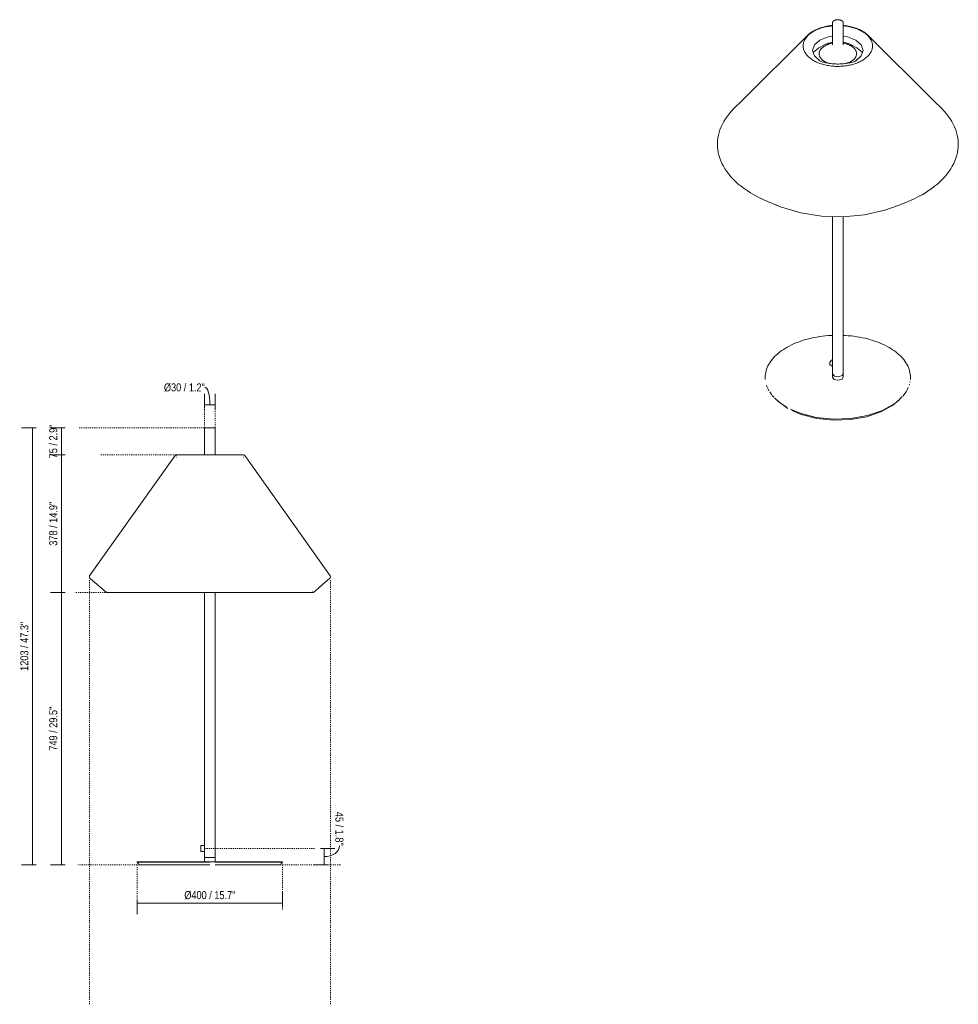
# Model space of a CAD drawing. Header units: millimetres. Extents: x -7115 to -4532, y -384 to 6923.
# Tile 1 of 2: x -7115 to -4532, y -384 to 2325. Entities that reach past the tile are written whole.
import ezdxf

# ---------------------------------------------------------------- set-up
doc = ezdxf.new("R2010")
doc.units = ezdxf.units.MM
doc.linetypes.add('Dash', pattern=[6, 3, -3])
doc.layers.add('A-ANNO-DIMS', color=7, linetype='Dash', lineweight=9, true_color=0xd2d2d2)
doc.layers.add('A-ANNO-DIMS-10', color=7, linetype='Continuous', lineweight=9)
doc.layers.add('E-LITE-EQPM', color=7, linetype='Continuous', lineweight=20)
doc.styles.add('Arial Narrow', font='ARIALN.TTF', dxfattribs={"height": 22})
doc.dimstyles.new('FARO_-_2_2mm_Arial_Narrow_mm_Inch_Left', dxfattribs={"dimscale": 304.8, "dimtxt": 22.515481, "dimasz": 0, "dimexe": 0.098425, "dimexo": 0.0625, "dimgap": 0.016404, "dimtad": 1, "dimdec": 0, "dimzin": 0, "dimdsep": 46, "dimtxsty": 'Arial Narrow', "dimblk1": 'NONE', "dimblk2": 'NONE', "dimsah": 1, "dimcen": 0.09, "dimadec": 0, "dimazin": 0, "dimtfac": 1, "dimtdec": 4, "dimtix": 1, "dimtmove": 0, "dimatfit": 3, "dimfxl": 0.032808, "dimfxlon": 1, "dimtvp": 1, "dimtolj": 1, "dimtzin": 0, "dimarcsym": 2})
doc.dimstyles.new('FARO_-_2_2mm_Arial_Narrow_mm_Inch_Left_1', dxfattribs={"dimscale": 304.8, "dimtxt": 22.515481, "dimasz": 0, "dimexe": 0.098425, "dimexo": 0.0625, "dimgap": 0.016404, "dimtad": 1, "dimdec": 0, "dimzin": 0, "dimdsep": 46, "dimtxsty": 'Arial Narrow', "dimblk1": 'NONE', "dimblk2": 'NONE', "dimsah": 1, "dimcen": 0.09, "dimadec": 0, "dimazin": 0, "dimtfac": 1, "dimtdec": 4, "dimtix": 1, "dimtmove": 1, "dimatfit": 3, "dimfxl": 0.032808, "dimfxlon": 1, "dimtvp": 1, "dimtolj": 1, "dimtzin": 0, "dimarcsym": 2})
doc.dimstyles.new('FARO_-_2_2mm_Arial_Narrow_mm_Inch_Right', dxfattribs={"dimscale": 304.8, "dimtxt": 22.515481, "dimasz": 0, "dimexe": 0.098425, "dimexo": 0.0625, "dimgap": 0.016404, "dimtad": 1, "dimdec": 0, "dimzin": 0, "dimdsep": 46, "dimtxsty": 'Arial Narrow', "dimblk1": 'NONE', "dimblk2": 'NONE', "dimsah": 1, "dimcen": 0.09, "dimadec": 0, "dimazin": 0, "dimtfac": 1, "dimtdec": 4, "dimtix": 1, "dimtmove": 1, "dimatfit": 3, "dimfxl": 0.032808, "dimfxlon": 1, "dimtvp": 1, "dimtolj": 1, "dimtzin": 0, "dimarcsym": 2})

# ---------------------------------------------------------------- blocks, each defined once
blk = doc.blocks.new('71575-07 - 71575-07 SAIGON Grey_brown floor 1M W70-548663-Alzado_PDF')
at = {"layer": 'E-LITE-EQPM'}
for p, q in [((-6606.7, 1201.5), (-6606.7, 1127.7)), ((-6576.7, 1127.7), (-6576.7, 1201.5)), ((-6687.5, 1126), (-6896.1, 832.5)), ((-6683.7, 1126.5), (-6684.6, 1126.5)), ((-6683.9, 1121.5), (-6684.6, 1121.5)), ((-6499.7, 1121.5), (-6498.8, 1121.5)), ((-6499.6, 1126.5), (-6498.8, 1126.5)), ((-6287.3, 832.5), (-6495.9, 1126)), ((-6896.1, 832.5), (-6922.6, 795.2)), ((-6260.8, 795.2), (-6287.3, 832.5)), ((-6921.8, 789), (-6876.6, 749.7)), ((-6306.8, 749.7), (-6261.6, 789)), ((-6875, 749.4), (-6876.6, 749.7)), ((-6876.4, 749.7), (-6876.4, 749.7)), ((-6876.4, 749.7), (-6872.2, 749.7)), ((-6874.5, 756.4), (-6874.7, 756.4)), ((-6874.4, 751.5), (-6874.7, 751.5)), ((-6872.2, 749.7), (-6868.1, 749.7)), ((-6868.1, 749.7), (-6862.6, 749.7)), ((-6862.6, 749.7), (-6855.8, 749.7)), ((-6855.8, 749.7), (-6847.7, 749.7)), ((-6847.7, 749.7), (-6838.4, 749.7)), ((-6838.4, 749.7), (-6827.9, 749.7)), ((-6827.9, 749.7), (-6816.2, 749.7)), ((-6816.2, 749.7), (-6803.4, 749.7)), ((-6803.4, 749.7), (-6789.6, 749.7)), ((-6789.6, 749.7), (-6774.8, 749.7)), ((-6774.8, 749.7), (-6759.1, 749.7)), ((-6759.1, 749.7), (-6742.7, 749.7)), ((-6742.7, 749.7), (-6725.4, 749.7)), ((-6725.4, 749.7), (-6707.6, 749.7)), ((-6707.6, 749.7), (-6689.1, 749.7)), ((-6689.1, 749.7), (-6670.2, 749.7)), ((-6670.2, 749.7), (-6631.4, 749.7)), ((-6631.4, 749.7), (-6611.6, 749.7)), ((-6611.6, 749.7), (-6591.7, 749.7)), ((-6606.7, 749.4), (-6606.7, 52.5)), ((-6591.7, 749.7), (-6552.1, 749.7)), ((-6576.7, 20), (-6576.7, 749.4)), ((-6552.1, 749.7), (-6513.2, 749.7)), ((-6513.2, 749.7), (-6494.3, 749.7)), ((-6494.3, 749.7), (-6475.8, 749.7)), ((-6475.8, 749.7), (-6458, 749.7)), ((-6458, 749.7), (-6440.8, 749.7)), ((-6440.8, 749.7), (-6424.3, 749.7)), ((-6424.3, 749.7), (-6408.6, 749.7)), ((-6408.6, 749.7), (-6393.8, 749.7)), ((-6393.8, 749.7), (-6380, 749.7)), ((-6380, 749.7), (-6367.2, 749.7)), ((-6367.2, 749.7), (-6355.5, 749.7)), ((-6355.5, 749.7), (-6335.7, 749.7)), ((-6335.7, 749.7), (-6327.6, 749.7)), ((-6327.6, 749.7), (-6320.8, 749.7)), ((-6320.8, 749.7), (-6315.3, 749.7)), ((-6315.3, 749.7), (-6311.2, 749.7)), ((-6311.2, 749.7), (-6307, 749.7)), ((-6309.7, 751.5), (-6308.7, 751.5)), ((-6306.8, 749.7), (-6308.4, 749.4)), ((-6307, 749.7), (-6307, 749.7)), ((-6616.2, 53), (-6616.8, 52.5)), ((-6616.8, 37.5), (-6616.8, 52.5)), ((-6616.8, 37.5), (-6616.2, 37)), ((-6606.7, 53), (-6616.2, 53)), ((-6616.2, 53), (-6616.2, 37)), ((-6616.2, 37), (-6606.7, 37)), ((-6606.7, 53), (-6606.7, 37)), ((-6606.7, 37.5), (-6606.7, 20)), ((-6791.7, 7.3), (-6786.2, 0)), ((-6591.7, 7.3), (-6791.6, 7.3)), ((-6789.5, 8), (-6791.1, 8)), ((-6791.1, 8), (-6591.7, 8)), ((-6788.6, 8), (-6789, 8)), ((-6787.2, 8), (-6788.3, 8)), ((-6591.7, 0), (-6786, 0)), ((-6785.4, 8), (-6785.9, 8)), ((-6606.7, 20), (-6606.7, 8)), ((-6606.7, 20), (-6606.4, 20)), ((-6605.9, 20), (-6606.4, 20)), ((-6605.9, 20), (-6605.2, 20)), ((-6604.2, 20), (-6605.2, 20)), ((-6604.2, 20), (-6603, 20)), ((-6601.6, 20), (-6603, 20)), ((-6601.7, 20), (-6600.1, 20)), ((-6598.4, 20), (-6600.1, 20)), ((-6598.4, 20), (-6596.6, 20)), ((-6594.7, 20), (-6596.6, 20)), ((-6594.7, 20), (-6592.7, 20)), ((-6591.7, 20), (-6592.7, 20)), ((-6590.8, 20), (-6591.7, 20)), ((-6591.7, 8), (-6392.4, 8)), ((-6590.8, 20), (-6589.9, 20)), ((-6589.9, 20), (-6588.8, 20)), ((-6587, 20), (-6588.8, 20)), ((-6587, 20), (-6585.1, 20)), ((-6583.4, 20), (-6585.1, 20)), ((-6583.4, 20), (-6581.8, 20)), ((-6580.5, 20), (-6581.9, 20)), ((-6580.5, 20), (-6579.3, 20)), ((-6578.3, 20), (-6579.3, 20)), ((-6578.3, 20), (-6577.5, 20)), ((-6577, 20), (-6577.5, 20)), ((-6577, 20), (-6576.7, 20)), ((-6576.7, 20), (-6576.8, 20)), ((-6397.4, 0), (-6576.8, 0)), ((-6576.7, 8), (-6576.7, 20)), ((-6391.9, 7.3), (-6576.4, 7.3)), ((-6399.5, 8), (-6400.1, 8)), ((-6396.6, 8), (-6397.5, 8)), ((-6397.2, 0), (-6391.7, 7.3)), ((-6392.4, 8), (-6396.2, 8))]:
    blk.add_line(p, q, dxfattribs=at)
at = {"layer": 'E-LITE-EQPM', "flags": 128}
for points in [[(-6606.7, 1201.5), (-6606.2, 1202.3), (-6605.7, 1202.5)], [(-6591.7, 1202.5), (-6596.7, 1202.5), (-6601.1, 1202.5), (-6604.2, 1202.5), (-6605.6, 1202.5), (-6605.7, 1202.5)], [(-6605.7, 1202.5), (-6604.8, 1202.5), (-6602.1, 1202.5), (-6598, 1202.5), (-6593.1, 1202.5), (-6591.7, 1202.5)], [(-6591.7, 1202.5), (-6586.7, 1202.5), (-6582.3, 1202.5), (-6579.2, 1202.5), (-6577.8, 1202.5), (-6577.7, 1202.5)], [(-6577.7, 1202.5), (-6578.6, 1202.5), (-6581.3, 1202.5), (-6585.4, 1202.5), (-6590.3, 1202.5), (-6591.7, 1202.5)], [(-6577.7, 1202.5), (-6576.9, 1202), (-6576.7, 1201.5)], [(-6687.5, 1126), (-6685.3, 1127.6), (-6684.3, 1127.7)], [(-6591.7, 1127.7), (-6604.9, 1127.7), (-6617.8, 1127.7), (-6630.2, 1127.7), (-6641.8, 1127.7), (-6652.4, 1127.7), (-6661.7, 1127.7), (-6669.7, 1127.7), (-6676, 1127.7), (-6680.6, 1127.7), (-6683.4, 1127.7), (-6684.3, 1127.7)], [(-6684.3, 1127.7), (-6683.3, 1127.7), (-6680.5, 1127.7), (-6675.9, 1127.7), (-6669.5, 1127.7), (-6661.6, 1127.7), (-6652.3, 1127.7), (-6641.7, 1127.7), (-6630, 1127.7), (-6617.6, 1127.7), (-6606.7, 1127.7)], [(-6499.1, 1127.7), (-6500.1, 1127.7), (-6502.9, 1127.7), (-6507.5, 1127.7), (-6513.9, 1127.7), (-6521.8, 1127.7), (-6531.2, 1127.7), (-6541.8, 1127.7), (-6553.4, 1127.7), (-6565.8, 1127.7), (-6578.7, 1127.7), (-6591.7, 1127.7)], [(-6576.7, 1127.7), (-6565.6, 1127.7), (-6553.2, 1127.7), (-6541.6, 1127.7), (-6531, 1127.7), (-6521.7, 1127.7), (-6513.8, 1127.7), (-6507.4, 1127.7), (-6502.8, 1127.7), (-6500.1, 1127.7), (-6499.1, 1127.7)], [(-6499.1, 1127.7), (-6496.6, 1126.8), (-6495.9, 1126)], [(-6921.8, 789), (-6923.3, 791.5), (-6923, 794.4), (-6922.6, 795.2)], [(-6260.8, 795.2), (-6260, 792.4), (-6260.9, 789.7), (-6261.6, 789)], [(-6606.6, 749.4), (-6614.8, 749.4), (-6637.8, 749.4), (-6660.5, 749.4), (-6682.7, 749.4), (-6704.3, 749.4), (-6725.1, 749.4), (-6745.1, 749.4), (-6764, 749.4), (-6781.8, 749.4), (-6798.3, 749.4), (-6813.5, 749.4), (-6827.1, 749.4), (-6839.2, 749.4), (-6849.6, 749.4), (-6858.4, 749.4), (-6865.3, 749.4), (-6870.4, 749.4), (-6873.6, 749.4), (-6875, 749.4), (-6875, 749.4)], [(-6875, 749.4), (-6874.1, 749.4), (-6871.3, 749.4), (-6866.6, 749.4), (-6860, 749.4), (-6851.7, 749.4), (-6841.6, 749.4), (-6829.9, 749.4), (-6816.6, 749.4), (-6801.8, 749.4), (-6785.6, 749.4), (-6768, 749.4), (-6749.3, 749.4), (-6729.6, 749.4), (-6708.9, 749.4), (-6687.5, 749.4), (-6665.4, 749.4), (-6642.8, 749.4), (-6619.9, 749.4), (-6596.8, 749.4), (-6591.7, 749.4)], [(-6591.7, 749.4), (-6568.6, 749.4), (-6545.6, 749.4), (-6522.9, 749.4), (-6500.7, 749.4), (-6479.1, 749.4), (-6458.3, 749.4), (-6438.3, 749.4), (-6419.4, 749.4), (-6401.6, 749.4), (-6385.1, 749.4), (-6369.9, 749.4), (-6356.3, 749.4), (-6344.2, 749.4), (-6333.8, 749.4), (-6325.1, 749.4), (-6318.1, 749.4), (-6313, 749.4), (-6309.8, 749.4), (-6308.4, 749.4), (-6308.4, 749.4)], [(-6308.4, 749.4), (-6309.3, 749.4), (-6312.2, 749.4), (-6316.9, 749.4), (-6323.4, 749.4), (-6331.7, 749.4), (-6341.8, 749.4), (-6353.5, 749.4), (-6366.8, 749.4), (-6381.6, 749.4), (-6397.9, 749.4), (-6415.4, 749.4), (-6434.1, 749.4), (-6453.8, 749.4), (-6474.5, 749.4), (-6495.9, 749.4), (-6518, 749.4), (-6540.6, 749.4), (-6563.5, 749.4), (-6576.8, 749.4)], [(-6791.7, 7.3), (-6791.4, 7.9), (-6791.2, 8)], [(-6392.2, 8), (-6391.7, 7.6), (-6391.7, 7.3)]]:
    blk.add_lwpolyline(points, dxfattribs=at)
blk = doc.blocks.new('71575-07 - 71575-07 SAIGON Grey_brown floor 1M W70-548663-00 Isometrico PDF')
at = {"layer": 'E-LITE-EQPM', "color": 8, "lineweight": 9}
for points in [[(-7104.6, 2253.1), (-7104.6, 2255.4), (-7104.4, 2257.7), (-7104, 2260), (-7103.4, 2262.3), (-7102.7, 2264.5), (-7101.8, 2266.8), (-7100.8, 2269), (-7099.6, 2271.2), (-7098.3, 2273.3), (-7096.9, 2275.5), (-7095.2, 2277.5), (-7093.6, 2279.5), (-7091.6, 2281.5), (-7089.7, 2283.4), (-7087.6, 2285.3), (-7085.3, 2287), (-7083, 2288.9), (-7080.5, 2290.5), (-7078, 2292.2), (-7075.2, 2293.7), (-7072.4, 2295.2), (-7069.6, 2296.6), (-7066.6, 2298), (-7063.5, 2299.3), (-7060.4, 2300.5), (-7057.2, 2301.7), (-7053.8, 2302.7), (-7050.5, 2303.7), (-7047, 2304.7), (-7043.5, 2305.5), (-7040, 2306.2), (-7036.4, 2306.9), (-7032.7, 2307.5), (-7029, 2308), (-7025.3, 2308.4), (-7024.3, 2308.5)], [(-7092.1, 2282.6), (-7090, 2284.5), (-7087.9, 2286.3), (-7085.5, 2288.2), (-7083.2, 2289.9), (-7080.7, 2291.7), (-7078, 2293.3), (-7075.2, 2294.9), (-7072.4, 2296.4), (-7069.5, 2297.8), (-7066.5, 2299.3), (-7063.4, 2300.5), (-7060.2, 2301.7), (-7056.9, 2302.8), (-7053.6, 2303.9), (-7050.1, 2304.9), (-7046.7, 2305.9), (-7043.1, 2306.6), (-7039.5, 2307.4), (-7035.9, 2308.1), (-7032.2, 2308.7), (-7028.6, 2309.2), (-7024.9, 2309.5), (-7024.3, 2309.5)], [(-7024.3, 2316.3), (-7024.3, 2316.7), (-7024.3, 2317.1), (-7024.2, 2317.5), (-7024.1, 2317.9), (-7024, 2318.3), (-7023.8, 2318.6), (-7023.7, 2319), (-7023.5, 2319.3), (-7023.3, 2319.7), (-7023, 2320), (-7022.7, 2320.4), (-7022.4, 2320.7), (-7022.1, 2321), (-7021.9, 2321.3), (-7021.6, 2321.6), (-7021.2, 2321.9), (-7020.8, 2322.2), (-7020.4, 2322.5), (-7020, 2322.7), (-7019.5, 2322.9), (-7019.1, 2323.2), (-7018.7, 2323.4), (-7018.2, 2323.6), (-7017.8, 2323.8), (-7017.2, 2324), (-7016.7, 2324.2), (-7016.2, 2324.4), (-7015.7, 2324.5), (-7015.2, 2324.7), (-7014.6, 2324.8), (-7014.1, 2324.9), (-7013.5, 2325.1), (-7012.9, 2325.1), (-7012.3, 2325.2), (-7011.9, 2325.3), (-7011.3, 2325.3), (-7010.7, 2325.4), (-7010.1, 2325.4), (-7009.5, 2325.4), (-7008.9, 2325.4), (-7008.4, 2325.4), (-7007.8, 2325.4), (-7007.2, 2325.3), (-7006.6, 2325.3), (-7006, 2325.2), (-7005.5, 2325.1), (-7004.9, 2325), (-7004.4, 2324.9), (-7003.8, 2324.8), (-7003.2, 2324.6), (-7002.7, 2324.5), (-7002.2, 2324.3), (-7001.7, 2324.1), (-7001.2, 2323.9), (-7000.7, 2323.7), (-7000.2, 2323.5), (-6999.8, 2323.3), (-6999.3, 2323.1), (-6998.9, 2322.8)], [(-6994.4, 2316.3), (-6994.4, 2316.7), (-6994.4, 2317.1), (-6994.5, 2317.5), (-6994.6, 2317.9), (-6994.7, 2318.3), (-6994.9, 2318.6), (-6995, 2319), (-6995.2, 2319.3), (-6995.4, 2319.7), (-6995.6, 2320), (-6995.9, 2320.4), (-6996.2, 2320.7), (-6996.5, 2321), (-6996.8, 2321.3), (-6997.1, 2321.6), (-6997.5, 2321.9), (-6997.9, 2322.2), (-6998.3, 2322.5), (-6998.7, 2322.7), (-6998.9, 2322.8)], [(-6994.4, 2309.5), (-6990.9, 2309.3), (-6987.2, 2308.8), (-6983.5, 2308.2), (-6979.9, 2307.5), (-6976.3, 2306.8), (-6972.7, 2306), (-6969.2, 2305.1), (-6965.9, 2304.1), (-6962.5, 2303.1), (-6959.2, 2302), (-6955.9, 2300.8), (-6952.8, 2299.4), (-6949.8, 2298.2), (-6946.8, 2296.7), (-6944, 2295.2), (-6942, 2294.1)], [(-6994.4, 2308.5), (-6991.6, 2308.2), (-6987.9, 2307.8), (-6984.3, 2307.2), (-6980.6, 2306.6), (-6977, 2305.9), (-6973.5, 2305.1), (-6970, 2304.3), (-6966.6, 2303.3), (-6963.3, 2302.3), (-6960, 2301.2), (-6956.8, 2300), (-6953.7, 2298.8), (-6950.7, 2297.4), (-6947.8, 2296), (-6944.9, 2294.5), (-6942.5, 2293.1)], [(-7058.5, 2212.4), (-7073.6, 2225.5), (-7078.9, 2240.8), (-7073.6, 2256.2), (-7058.5, 2269.3), (-7035.9, 2277.9), (-7024.4, 2280)], [(-6994.3, 2280), (-6982.7, 2277.9), (-6960.1, 2269.3)], [(-6914, 2253.1), (-6914.1, 2255.4), (-6914.3, 2257.7), (-6914.7, 2260), (-6915.3, 2262.3), (-6916, 2264.5), (-6916.8, 2266.8), (-6917.9, 2269), (-6919.1, 2271.2), (-6920.3, 2273.3), (-6921.8, 2275.5), (-6923.4, 2277.5), (-6925.1, 2279.5), (-6927, 2281.5), (-6929, 2283.4), (-6931.1, 2285.3), (-6933.3, 2287), (-6935.7, 2288.9), (-6938.2, 2290.5), (-6940.7, 2292.2), (-6942.5, 2293.1)], [(-6926.5, 2282.6), (-6928.7, 2284.5), (-6930.8, 2286.3), (-6933.1, 2288.2), (-6935.5, 2289.9), (-6938, 2291.7), (-6940.7, 2293.3), (-6942, 2294.1)], [(-7104.6, 2253.1), (-7104.6, 2250.7), (-7104.4, 2248.5), (-7104, 2246.2), (-7103.4, 2243.8), (-7102.7, 2241.6), (-7101.8, 2239.4), (-7100.8, 2237.1), (-7099.6, 2235), (-7098.3, 2232.9), (-7096.9, 2230.7), (-7095.2, 2228.7), (-7093.6, 2226.7), (-7091.6, 2224.7), (-7089.7, 2222.8), (-7087.6, 2220.9), (-7085.3, 2219.1), (-7083, 2217.3), (-7080.5, 2215.6), (-7078, 2214), (-7076.2, 2213)], [(-6914, 2253.1), (-6914.1, 2250.7), (-6914.3, 2248.5), (-6914.7, 2246.2), (-6915.3, 2243.8), (-6916, 2241.6), (-6916.8, 2239.4), (-6917.9, 2237.1), (-6919.1, 2235), (-6920.3, 2232.9), (-6921.8, 2230.7), (-6923.4, 2228.7), (-6925.1, 2226.7), (-6927, 2224.7), (-6929, 2222.8), (-6931.1, 2220.9), (-6933.3, 2219.1), (-6935.7, 2217.3), (-6938.2, 2215.6), (-6940.7, 2214), (-6943.4, 2212.4), (-6946.2, 2210.9), (-6949.1, 2209.5), (-6952.1, 2208.1), (-6955.2, 2206.8), (-6958.3, 2205.6), (-6961.5, 2204.4), (-6964.9, 2203.4), (-6968.2, 2202.4), (-6971.7, 2201.5), (-6975.2, 2200.6), (-6978.7, 2199.9), (-6982.3, 2199.3), (-6985.9, 2198.7), (-6989.6, 2198.1), (-6993.3, 2197.7), (-6997, 2197.4), (-7000.8, 2197.1), (-7004.6, 2197), (-7008.4, 2196.9), (-7012.1, 2196.9), (-7015.8, 2197), (-7019.6, 2197.2), (-7023.3, 2197.5), (-7027.1, 2197.9), (-7030.8, 2198.4), (-7034.4, 2198.9), (-7038.1, 2199.6), (-7041.7, 2200.2), (-7045.1, 2201), (-7048.6, 2201.9), (-7052, 2202.9), (-7055.3, 2203.8), (-7058.6, 2205), (-7061.8, 2206.2), (-7065, 2207.4), (-7068, 2208.7), (-7070.9, 2210.1), (-7073.8, 2211.6), (-7076.2, 2213)], [(-7075.8, 2236), (-7075.2, 2236.6), (-7073, 2238.8), (-7070.7, 2240.8), (-7068.3, 2242.7), (-7066, 2244.4), (-7063.7, 2246.1), (-7061.3, 2247.6), (-7059.7, 2248.6)], [(-7045.6, 2210.5), (-7047.1, 2211.4), (-7048.4, 2212.3), (-7049.8, 2213.2), (-7051.1, 2214.1), (-7052.2, 2215.1), (-7053.3, 2216.2), (-7054.4, 2217.1), (-7055.3, 2218.2), (-7056.2, 2219.3), (-7057.1, 2220.4), (-7057.8, 2221.5), (-7058.4, 2222.7), (-7059, 2223.8), (-7059.5, 2225), (-7060, 2226.2), (-7060.3, 2227.4), (-7060.6, 2228.6), (-7060.8, 2229.8), (-7060.9, 2231), (-7060.9, 2232.2), (-7060.8, 2233.4), (-7060.7, 2234.6), (-7060.4, 2235.9), (-7060.1, 2237), (-7059.7, 2238.2), (-7059.2, 2239.4), (-7058.6, 2240.5), (-7058, 2241.7), (-7057.3, 2242.9), (-7056.4, 2243.9), (-7055.5, 2245.1), (-7054.7, 2246.2), (-7053.6, 2247.1), (-7052.5, 2248.2), (-7051.4, 2249.2), (-7050.1, 2250.1), (-7048.8, 2251.1), (-7047.5, 2252), (-7046.1, 2252.9), (-7044.6, 2253.6), (-7043.1, 2254.5), (-7041.5, 2255.2), (-7039.9, 2256), (-7038.2, 2256.6), (-7036.4, 2257.3), (-7034.7, 2257.9), (-7032.9, 2258.5), (-7031.9, 2258.8)], [(-7049.5, 2254.4), (-7047.9, 2255.3), (-7046.2, 2256.2), (-7044.4, 2257), (-7042.6, 2257.8), (-7040.7, 2258.6), (-7038.7, 2259.3), (-7036.8, 2259.9), (-7034.8, 2260.5), (-7032.7, 2261.1), (-7030.7, 2261.6), (-7028.6, 2262.1), (-7026.4, 2262.6), (-7024.3, 2262.9)], [(-6994.4, 2262.9), (-6992.8, 2262.7), (-6990.7, 2262.2), (-6988.6, 2261.8), (-6986.4, 2261.3), (-6984.4, 2260.7), (-6982.4, 2260.1), (-6980.4, 2259.5), (-6978.5, 2258.8), (-6976.6, 2258), (-6974.8, 2257.2), (-6972.9, 2256.4), (-6971.3, 2255.6), (-6969.5, 2254.7), (-6969.2, 2254.4)], [(-6973, 2253.1), (-6974.5, 2253.9), (-6976, 2254.7), (-6977.6, 2255.5), (-6979.2, 2256.2), (-6981, 2256.8), (-6982.6, 2257.4), (-6984.5, 2258.1), (-6986.3, 2258.6), (-6986.8, 2258.8)], [(-6985.3, 2205.3), (-6985, 2205.4), (-6983.1, 2206), (-6981.4, 2206.6), (-6979.7, 2207.2), (-6978.1, 2207.9), (-6976.4, 2208.7), (-6974.9, 2209.5), (-6973.4, 2210.2), (-6972, 2211.1), (-6970.5, 2212), (-6969.2, 2213), (-6968, 2213.8), (-6966.7, 2214.8), (-6965.7, 2215.9), (-6964.6, 2216.8), (-6963.6, 2217.9), (-6962.6, 2219), (-6961.9, 2220.1), (-6961.1, 2221.2), (-6960.4, 2222.4), (-6959.7, 2223.5), (-6959.2, 2224.7), (-6958.8, 2225.9), (-6958.5, 2227), (-6958.2, 2228.3), (-6958, 2229.5), (-6957.8, 2230.7), (-6957.8, 2231.9), (-6957.8, 2233.2), (-6958, 2234.3), (-6958.2, 2235.5), (-6958.5, 2236.7), (-6958.9, 2237.9), (-6959.3, 2239.1), (-6959.9, 2240.2), (-6960.5, 2241.4), (-6961.2, 2242.6), (-6962, 2243.6), (-6962.8, 2244.8), (-6963.8, 2245.9), (-6964.8, 2246.8), (-6965.9, 2247.9), (-6967, 2248.9), (-6968.2, 2249.8), (-6969.4, 2250.8), (-6970.8, 2251.7), (-6972.2, 2252.6), (-6973, 2253.1)], [(-6960.1, 2269.3), (-6945.1, 2256.2), (-6939.7, 2240.8), (-6945.1, 2225.5), (-6960.1, 2212.4), (-6963.6, 2210.5)], [(-6942.8, 2236), (-6943.4, 2236.6), (-6945.7, 2238.8), (-6948, 2240.8), (-6950.3, 2242.7), (-6952.6, 2244.4), (-6955, 2246.1), (-6957.4, 2247.6), (-6959, 2248.6)], [(-6957, 2213.1), (-6959.9, 2211.9), (-6963, 2210.7), (-6966.1, 2209.8), (-6969.2, 2208.8), (-6972.5, 2207.9), (-6975.8, 2207), (-6979.2, 2206.4), (-6982.6, 2205.7), (-6986, 2205.1), (-6989.6, 2204.6), (-6993.1, 2204.2), (-6996.7, 2203.8), (-7000.2, 2203.6), (-7003.9, 2203.5), (-7007.5, 2203.4), (-7011.1, 2203.4), (-7014.7, 2203.5), (-7018.3, 2203.6), (-7021.9, 2203.8), (-7025.4, 2204.2), (-7028.9, 2204.6), (-7032.4, 2205.1), (-7035.9, 2205.7), (-7039.3, 2206.4), (-7042.7, 2207), (-7046, 2207.8), (-7049.2, 2208.8), (-7052.4, 2209.7), (-7055.5, 2210.7), (-7058.5, 2211.8), (-7061.6, 2213), (-7061.7, 2213.1)], [(-7045.6, 2210.5), (-7044.2, 2209.7), (-7042.6, 2208.9), (-7041.1, 2208.1), (-7039.4, 2207.4), (-7037.7, 2206.8), (-7036, 2206.1), (-7034.2, 2205.5), (-7033.8, 2205.4)], [(-7295.2, 2080.7), (-7301.7, 2073.9), (-7307.7, 2067), (-7313.3, 2059.9), (-7318.4, 2052.7), (-7322.9, 2045.3), (-7327, 2038), (-7330.6, 2030.4), (-7333.6, 2022.7), (-7336.1, 2015.1), (-7338.1, 2007.3), (-7339.5, 1999.4), (-7340.5, 1991.6), (-7340.8, 1983.7), (-7340.7, 1975.8), (-7339.9, 1968), (-7338.7, 1960.1), (-7336.8, 1952.4), (-7334.5, 1944.6), (-7331.7, 1936.9), (-7328.3, 1929.3), (-7324.3, 1921.9), (-7319.9, 1914.6), (-7315, 1907.3), (-7309.5, 1900.2), (-7303.7, 1893.2), (-7297.4, 1886.4), (-7290.5, 1879.8), (-7283.3, 1873.2), (-7275.7, 1867), (-7267.5, 1860.9), (-7259.1, 1855), (-7250.1, 1849.3), (-7242.8, 1844.9)], [(-6723.5, 2080.7), (-6717, 2073.9), (-6711, 2067), (-6705.3, 2059.9), (-6700.3, 2052.7), (-6695.7, 2045.3), (-6691.7, 2038), (-6688.1, 2030.4), (-6685, 2022.7), (-6682.5, 2015.1), (-6680.6, 2007.3), (-6679.1, 1999.4), (-6678.2, 1991.6), (-6677.9, 1983.7), (-6678, 1975.8), (-6678.7, 1968), (-6680, 1960.1), (-6681.8, 1952.4), (-6684.2, 1944.6), (-6687, 1936.9), (-6690.4, 1929.3), (-6694.4, 1921.9), (-6698.7, 1914.6), (-6703.7, 1907.3), (-6709.1, 1900.2), (-6714.9, 1893.2), (-6721.3, 1886.4), (-6728.1, 1879.8), (-6735.3, 1873.2), (-6743, 1867), (-6751.1, 1860.9), (-6759.6, 1855), (-6768.5, 1849.3), (-6777.7, 1843.7), (-6787.5, 1838.5), (-6797.4, 1833.5), (-6807.7, 1828.7), (-6817.4, 1824.5)], [(-7242.8, 1844.9), (-7233.3, 1839.6), (-7223.3, 1834.5), (-7213.1, 1829.7), (-7202.5, 1825), (-7201.2, 1824.5)], [(-7180.6, 1816.1), (-7164.3, 1809.5), (-7111.3, 1793.9), (-7053.9, 1785), (-6994.5, 1783.2), (-6935.7, 1788.6), (-6880.1, 1800.9), (-6843, 1813.9)], [(-7209, 1336.2), (-7209.2, 1340.9), (-7209.1, 1345.5), (-7208.6, 1350.1), (-7207.8, 1354.7), (-7206.8, 1359.3), (-7205.4, 1364), (-7203.7, 1368.4), (-7201.6, 1373), (-7199.3, 1377.4), (-7196.7, 1381.7), (-7193.8, 1386.1), (-7190.5, 1390.4), (-7187, 1394.4), (-7183.2, 1398.5), (-7179.1, 1402.5), (-7174.7, 1406.4), (-7170.1, 1410.2), (-7165.2, 1413.9), (-7160.1, 1417.4), (-7154.7, 1420.8), (-7149.1, 1424.1), (-7143.3, 1427.2), (-7137.3, 1430.4), (-7131, 1433.2), (-7124.6, 1436), (-7117.9, 1438.5), (-7111.2, 1440.9), (-7104.3, 1443.3), (-7097.2, 1445.4), (-7089.9, 1447.3), (-7082.5, 1449.1), (-7075, 1450.7), (-7067.5, 1452.1), (-7059.8, 1453.4), (-7052, 1454.4), (-7044.2, 1455.4), (-7036.3, 1456.1), (-7028.4, 1456.6), (-7024.2, 1456.8)], [(-6994.5, 1456.8), (-6988.6, 1456.5), (-6980.6, 1455.9), (-6972.7, 1455.2), (-6964.9, 1454.2), (-6957.2, 1453.1), (-6949.5, 1451.8), (-6942, 1450.3), (-6934.5, 1448.7), (-6927.1, 1446.9), (-6919.9, 1444.9), (-6912.9, 1442.8), (-6906, 1440.4), (-6899.2, 1438), (-6892.7, 1435.4), (-6886.3, 1432.6), (-6880, 1429.7), (-6874, 1426.6), (-6868.3, 1423.4), (-6868.1, 1423.4)], [(-6809.7, 1336.2), (-6809.5, 1340.9), (-6809.6, 1345.5), (-6810.1, 1350.1), (-6810.8, 1354.7), (-6811.9, 1359.3), (-6813.3, 1364), (-6815, 1368.4), (-6817.1, 1373), (-6819.4, 1377.4), (-6822, 1381.7), (-6824.9, 1386.1), (-6828.2, 1390.4), (-6831.7, 1394.4), (-6835.5, 1398.5), (-6839.6, 1402.5), (-6843.9, 1406.4), (-6848.6, 1410.2), (-6853.5, 1413.9), (-6858.6, 1417.4), (-6863.9, 1420.8), (-6868.1, 1423.4)], [(-7026.7, 1388.6), (-7031.6, 1382.6), (-7031.6, 1376), (-7030.3, 1375)], [(-7024.3, 1379.9), (-7024.9, 1378.7), (-7024.9, 1372.1), (-7024.3, 1371.5)], [(-7024.3, 1352.6), (-7024.2, 1350.7), (-7018.6, 1344.8)], [(-7024.3, 1351.2), (-7024.3, 1351.7), (-7024.3, 1352.1)], [(-6994.4, 1341.9), (-6998.8, 1335.8), (-7009.3, 1333.3), (-7019.9, 1335.8)], [(-7018.6, 1344.8), (-7007.5, 1343.1), (-6997.5, 1346.4), (-6994.5, 1352.8)], [(-6994.4, 1352.3), (-6994.4, 1351.7), (-6994.4, 1351.2)], [(-7198.8, 1304.6), (-7200.2, 1307), (-7201.8, 1310.4)], [(-6820.5, 1303.7), (-6827.1, 1294), (-6830.5, 1289.8)], [(-6812.2, 1322.4), (-6812.8, 1320.6), (-6813.2, 1319.4)], [(-7169.1, 1271.9), (-7180.4, 1281.7), (-7183.4, 1284.7)], [(-6844, 1276.3), (-6856.4, 1266.1), (-6889.5, 1247), (-6929.5, 1233), (-6974.3, 1225), (-7021.1, 1223.3), (-7067.2, 1228.2), (-7109.9, 1239.3), (-7135.7, 1250.1)], [(-6847.7, 1273.4), (-6852, 1270.1), (-6855.3, 1267.8)], [(-6856, 1267.3), (-6886.1, 1250.5), (-6927.3, 1236), (-6973.3, 1227.8), (-7021.4, 1226.1), (-7068.8, 1231.1), (-7112.7, 1242.5), (-7139.3, 1253.7)]]:
    blk.add_lwpolyline(points, dxfattribs=at)
at = {"layer": 'E-LITE-EQPM', "color": 8, "lineweight": 9, "flags": 128}
for points in [[(-7024.3, 2316.3), (-7024.3, 2256)], [(-6994.4, 2256), (-6994.4, 2316.3)], [(-7092.1, 2282.6), (-7272.4, 2103.4)], [(-6746.3, 2103.4), (-6926.5, 2282.6)], [(-7049.5, 2254.4), (-7059.7, 2248.6)], [(-7024.3, 2260.9), (-7031.9, 2258.8)], [(-6986.8, 2258.8), (-6994.4, 2260.9)], [(-6959, 2248.6), (-6969.2, 2254.4)], [(-6941.4, 2236), (-6941.4, 2235.8)], [(-7272.4, 2103.4), (-7295.2, 2080.7)], [(-6723.5, 2080.7), (-6746.3, 2103.4)], [(-7201.2, 1824.5), (-7174.9, 1813.7)], [(-6843.7, 1813.7), (-6817.4, 1824.5)], [(-7024.3, 1783.3), (-7024.3, 1351.7)], [(-6994.4, 1351.7), (-6994.4, 1783.2)], [(-7026.7, 1388.6), (-7027.1, 1388.4)], [(-7024.2, 1389.4), (-7026.7, 1388.6)], [(-7206.3, 1361.1), (-7206.2, 1361.2)], [(-7030.7, 1375.2), (-7023.9, 1371.3)], [(-7209.2, 1343), (-7209.2, 1343.4)], [(-7208.9, 1335), (-7209.1, 1338)], [(-7024.3, 1351.7), (-7024.3, 1341.9)], [(-7019.9, 1335.8), (-7024.3, 1341.9)], [(-6994.4, 1341.9), (-6994.4, 1351.7)], [(-6810.7, 1328.6), (-6810.8, 1327.8)], [(-6809.9, 1348.3), (-6809.8, 1348)], [(-6809.6, 1338.7), (-6809.8, 1335.1)], [(-6809.5, 1339.8), (-6809.5, 1339)], [(-7204.7, 1317.1), (-7205.6, 1319.7)], [(-7203.7, 1314.5), (-7204.3, 1316)], [(-7202.4, 1311.5), (-7202.9, 1312.6)], [(-7193.1, 1295.9), (-7196.9, 1301.5)], [(-6815.4, 1313.4), (-6819.8, 1304.8)], [(-7191.2, 1293.6), (-7192.4, 1295)], [(-7185.3, 1286.7), (-7189.9, 1291.8)], [(-7178.4, 1279.8), (-7173.8, 1275.5)], [(-7176.7, 1278.3), (-7176.9, 1278.5)], [(-7146.8, 1256), (-7175.4, 1277.1)], [(-6831.9, 1288.3), (-6845.5, 1275.2)], [(-6844.9, 1275.5), (-6840.3, 1279.8)], [(-7150.7, 1259.7), (-7167.9, 1271.1)]]:
    blk.add_lwpolyline(points, dxfattribs=at)
blk = doc.blocks.new('DIMBLOCK1-Alzado_PDF')
at = {"layer": 'A-ANNO-DIMS-10', "color": 251, "true_color": 0x5b5b5b, "transparency": 16777216}
for p, q in [((-6990.3, 1202.5), (-7030.3, 1202.5)), ((-7000.3, 1202.5), (-7000.3, 1127.7)), ((-7000.3, 1202.5), (-6990.3, 1202.5)), ((-6990.3, 1127.7), (-7030.3, 1127.7)), ((-7000.3, 1127.7), (-6990.3, 1127.7))]:
    blk.add_line(p, q, dxfattribs=at)
at = {"layer": 'A-ANNO-DIMS-10', "color": 0, "transparency": 16777216, "insert": (-7033.7, 1118.5), "char_height": 22, "width": 111.934, "attachment_point": 1, "rotation": 90, "line_spacing_factor": 0.974696, "style": 'Arial Narrow'}
blk.add_mtext('75 / 2.9"', dxfattribs=at)
blk = doc.blocks.new('_None')
blk = doc.blocks.new('DIMBLOCK2-Alzado_PDF')
at = {"layer": 'A-ANNO-DIMS-10', "color": 251, "true_color": 0x5b5b5b, "transparency": 16777216}
for p, q in [((-6990.3, 1127.7), (-7030.3, 1127.7)), ((-7000.3, 1127.7), (-7000.3, 749.4)), ((-7000.3, 1127.7), (-6990.3, 1127.7)), ((-6990.3, 749.4), (-7030.3, 749.4)), ((-7000.3, 749.4), (-6990.3, 749.4))]:
    blk.add_line(p, q, dxfattribs=at)
at = {"layer": 'A-ANNO-DIMS-10', "color": 0, "transparency": 16777216, "insert": (-7033.7, 878), "char_height": 22, "width": 145.386, "attachment_point": 1, "rotation": 90, "line_spacing_factor": 0.974696, "style": 'Arial Narrow'}
blk.add_mtext('378 / 14.9"', dxfattribs=at)
blk = doc.blocks.new('DIMBLOCK3-Alzado_PDF')
at = {"layer": 'A-ANNO-DIMS-10', "color": 251, "true_color": 0x5b5b5b, "transparency": 16777216}
for p, q in [((-6990.3, 749.4), (-7030.3, 749.4)), ((-7000.3, 749.4), (-7000.3, 0)), ((-7000.3, 749.4), (-6990.3, 749.4)), ((-6990.3, 0), (-7030.3, 0)), ((-7000.3, 0), (-6990.3, 0))]:
    blk.add_line(p, q, dxfattribs=at)
at = {"layer": 'A-ANNO-DIMS-10', "color": 0, "transparency": 16777216, "insert": (-7033.7, 314.1), "char_height": 22, "width": 145.386, "attachment_point": 1, "rotation": 90, "line_spacing_factor": 0.974696, "style": 'Arial Narrow'}
blk.add_mtext('749 / 29.5"', dxfattribs=at)
blk = doc.blocks.new('DIMBLOCK4-Alzado_PDF')
at = {"layer": 'A-ANNO-DIMS-10', "color": 251, "true_color": 0x5b5b5b, "transparency": 16777216}
for p, q in [((-7069.8, 1202.5), (-7109.8, 1202.5)), ((-7079.8, 1202.5), (-7079.8, 0)), ((-7079.8, 1202.5), (-7069.8, 1202.5)), ((-7069.8, 0), (-7109.8, 0)), ((-7079.8, 0), (-7069.8, 0))]:
    blk.add_line(p, q, dxfattribs=at)
at = {"layer": 'A-ANNO-DIMS-10', "color": 0, "transparency": 16777216, "insert": (-7113.2, 533.7), "char_height": 22, "width": 162.111, "attachment_point": 1, "rotation": 90, "line_spacing_factor": 0.974696, "style": 'Arial Narrow'}
blk.add_mtext('1203 / 47.3"', dxfattribs=at)
blk = doc.blocks.new('DIMBLOCK5-Alzado_PDF')
at = {"layer": 'A-ANNO-DIMS-10', "color": 251, "true_color": 0x5b5b5b, "transparency": 16777216}
for p, q in [((-6391.7, -105.8), (-6391.7, -75.7)), ((-6791.7, -95.7), (-6791.7, -135.7)), ((-6791.7, -105.7), (-6791.7, -95.7)), ((-6791.7, -105.7), (-6391.7, -105.7)), ((-6391.7, -105.7), (-6391.7, -115.7))]:
    blk.add_line(p, q, dxfattribs=at)
at = {"layer": 'A-ANNO-DIMS-10', "color": 0, "transparency": 16777216, "insert": (-6662.1, -72.2), "char_height": 22, "width": 168.973, "attachment_point": 1, "line_spacing_factor": 0.974696, "style": 'Arial Narrow'}
blk.add_mtext('Ø400 / 15.7"', dxfattribs=at)
blk = doc.blocks.new('DIMBLOCK6-Alzado_PDF')
at = {"layer": 'A-ANNO-DIMS-10', "color": 251, "true_color": 0x5b5b5b, "transparency": 16777216}
for p, q in [((-6606.7, 1255.7), (-6606.7, 1295.7)), ((-6576.7, 1255.7), (-6576.7, 1295.7)), ((-6606.7, 1265.7), (-6576.7, 1265.7)), ((-6606.7, 1265.7), (-6606.7, 1255.7)), ((-6576.7, 1265.7), (-6576.7, 1255.7))]:
    blk.add_line(p, q, dxfattribs=at)
blk.add_ellipse((-6605.3, 1265.7), major_axis=(0, 48.4), ratio=0.280883, start_param=4.712389, end_param=6.283185, dxfattribs=at)
at = {"layer": 'A-ANNO-DIMS-10', "color": 0, "transparency": 16777216, "insert": (-6718.2, 1324.7), "char_height": 22, "width": 135.522, "attachment_point": 1, "line_spacing_factor": 0.974696, "style": 'Arial Narrow'}
blk.add_mtext('Ø30 / 1.2"', dxfattribs=at)
blk = doc.blocks.new('DIMBLOCK7-Alzado_PDF')
at = {"layer": 'A-ANNO-DIMS-10', "color": 251, "true_color": 0x5b5b5b, "transparency": 16777216}
for p, q in [((-6287.4, 45), (-6247.4, 45)), ((-6277.4, 45), (-6287.4, 45)), ((-6277.4, 0), (-6277.4, 45)), ((-6277.3, 0), (-6307.4, 0)), ((-6277.4, 0), (-6267.4, 0))]:
    blk.add_line(p, q, dxfattribs=at)
blk.add_ellipse((-6277.4, 52.5), major_axis=(-42.5, 0), ratio=0.704781, start_param=1.570796, end_param=3.141593, dxfattribs=at)
at = {"layer": 'A-ANNO-DIMS-10', "color": 0, "transparency": 16777216, "insert": (-6224.3, 145.8), "char_height": 22, "width": 111.934, "attachment_point": 1, "rotation": 270, "line_spacing_factor": 0.974696, "style": 'Arial Narrow'}
blk.add_mtext('45 / 1.8"', dxfattribs=at)

msp = doc.modelspace()

# ---------------------------------------------------------------- linework, layer by layer
at = {"layer": 'A-ANNO-DIMS'}
for p, q in [((-6606.7, 1202.5), (-6606.7, 1258.3)), ((-6576.7, 1203.3), (-6576.7, 1258.3)), ((-6606.7, 1202.5), (-6955.3, 1202.5)), ((-6643, 1127.7), (-6895.3, 1127.7)), ((-6923.2, 783.4), (-6923.2, -383.7)), ((-6260.2, 783.4), (-6260.2, -383.7)), ((-6879.4, 749.4), (-6963.5, 749.4)), ((-6606.7, 45), (-6301.7, 45)), ((-6791.7, 0), (-6955.3, 0)), ((-6791.7, 0), (-6791.7, -100)), ((-6391.7, 0), (-6232.2, 0)), ((-6391.7, 0), (-6391.7, -125))]:
    msp.add_line(p, q, dxfattribs=at)

# ---------------------------------------------------------------- block references
at = {"layer": 'E-LITE-EQPM', "color": 8, "lineweight": 9, "true_color": 0x808080}
msp.add_blockref('71575-07 - 71575-07 SAIGON Grey_brown floor 1M W70-548663-00 Isometrico PDF', (2145.6, 0), dxfattribs=at)
at = {"layer": 'E-LITE-EQPM'}
msp.add_blockref('71575-07 - 71575-07 SAIGON Grey_brown floor 1M W70-548663-Alzado_PDF', (0, 0), dxfattribs=at)

# ---------------------------------------------------------------- dimensions: what is measured, and where the dimension line sits
at = {"layer": 'A-ANNO-DIMS', "color": 251, "linetype": 'Continuous', "true_color": 0x5b5b5b}
dim = msp.add_linear_dim(base=(-6576.7, 1265.7), p1=(-6606.7, 1255.7), p2=(-6576.7, 1255.7), text='Ø<>', dimstyle='FARO_-_2_2mm_Arial_Narrow_mm_Inch_Left_1', override={"dimpost": '<>', "dimfxl": 29.997009}, dxfattribs=at)
dim.commit()
dim.dimension.update_dxf_attribs({"geometry": 'DIMBLOCK6-Alzado_PDF', "text_midpoint": (-6650.5, 1310), "dimtype": 160})
for base, p1, p2, override, picture, middle in [((-7000.3, 1127.7), (-6990.3, 1202.5), (-6990.3, 1127.7), {"dimpost": '<>', "dimfxl": 74.807654}, 'DIMBLOCK1-Alzado_PDF', (-7019.5, 1165.1)), ((-7079.7602, 0), (-7069.7602, 1202.5178), (-7069.7602, 0), {"dimpost": '<>', "dimfxl": 1202.517752}, 'DIMBLOCK4-Alzado_PDF', (-7099.0016, 601.2589)), ((-7000.3, 749.4), (-6990.3, 1127.7), (-6990.3, 749.4), {"dimpost": '<>', "dimfxl": 378.320338}, 'DIMBLOCK2-Alzado_PDF', (-7019.5, 938.5)), ((-7000.3, 0), (-6990.3, 749.4), (-6990.3, 0), {"dimpost": '<>', "dimfxl": 749.38976}, 'DIMBLOCK3-Alzado_PDF', (-7019.5, 374.7))]:
    dim = msp.add_linear_dim(base=base, p1=p1, p2=p2, angle=90, dimstyle='FARO_-_2_2mm_Arial_Narrow_mm_Inch_Left', override=override, dxfattribs=at)
    dim.commit()
    dim.dimension.update_dxf_attribs({"geometry": picture, "text_midpoint": middle})
dim = msp.add_linear_dim(base=(-6277.4, 45), p1=(-6267.4, 0), p2=(-6287.4, 45), angle=90, dimstyle='FARO_-_2_2mm_Arial_Narrow_mm_Inch_Right', override={"dimtad": 4, "dimpost": '<>', "dimfxl": 49.245169}, dxfattribs=at)
dim.commit()
dim.dimension.update_dxf_attribs({"geometry": 'DIMBLOCK7-Alzado_PDF', "text_midpoint": (-6239, 89.8), "dimtype": 160, "text_rotation": 90})
dim = msp.add_linear_dim(base=(-6391.7, -105.7), p1=(-6791.7, -95.7), p2=(-6391.7, -115.7), text='Ø<>', dimstyle='FARO_-_2_2mm_Arial_Narrow_mm_Inch_Left', override={"dimpost": '<>', "dimfxl": 400.477369}, dxfattribs=at)
dim.commit()
dim.dimension.update_dxf_attribs({"geometry": 'DIMBLOCK5-Alzado_PDF', "text_midpoint": (-6591.7, -86.2)})

doc.saveas('drawing.dxf')
